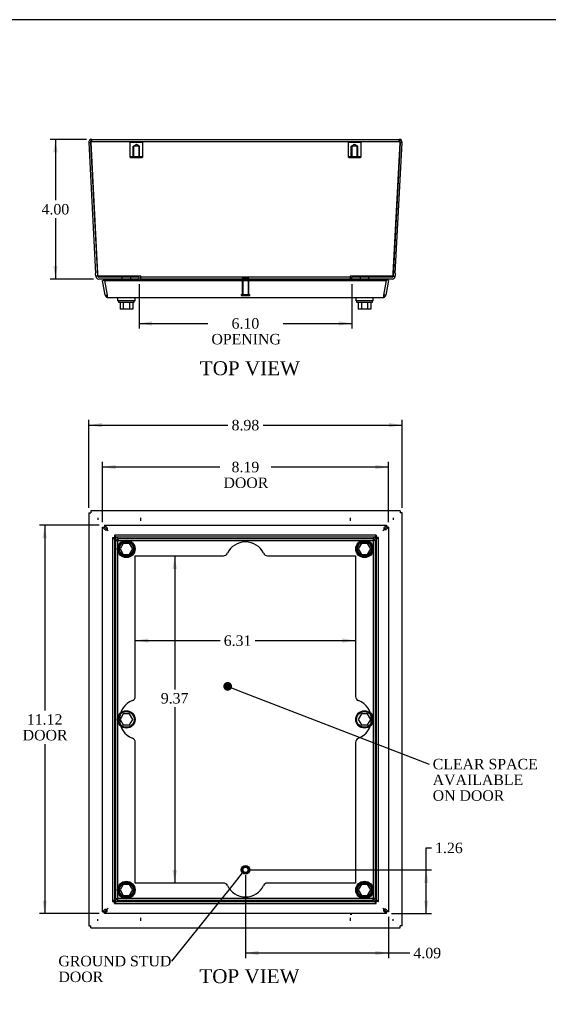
# Model space of a CAD drawing. Header units: inches. Extents: x 0.2 to 65.9, y -0.4 to 43.8.
# Tile 3 of 6: x 15.1 to 30.3, y 15.6 to 43.8. Entities that reach past the tile are written whole.
import ezdxf
from ezdxf import colors
from ezdxf.entities.mleader import LeaderData, LeaderLine
from ezdxf.enums import TextEntityAlignment as Align
from ezdxf.lldxf.tags import DXFTag
from ezdxf.math import Vec2, Vec3

# ---------------------------------------------------------------- set-up
doc = ezdxf.new("R2010")
doc.units = ezdxf.units.IN
doc.header["$MEASUREMENT"] = 0
for name, color, linetype in [('COM71389-5', 7, 'Continuous'), ('COM71390-5', 7, 'Continuous'), ('COM71396-5', 7, 'Continuous'), ('Default', 7, 'Continuous'), ('GSK88076', 7, 'Continuous'), ('SCS88040', 7, 'Continuous'), ('STD26154', 7, 'Continuous'), ('STD26202', 7, 'Continuous'), ('WAM88001', 7, 'Continuous')]:
    doc.layers.add(name, color=color, linetype=linetype)
doc.styles.add('SEACAD_Times_New_Roman', font='times.ttf')
tags = doc.linetypes.add('HIDDEN2', pattern=[0.1875, 0.125, -0.0625]).pattern_tags.tags
tags[6:7] = [DXFTag(74, 4), DXFTag(75, 0), DXFTag(340, '0'), DXFTag(46, 0.0), DXFTag(50, 0.0), DXFTag(44, 0.0), DXFTag(45, 0.0)]
tags[4:5] = [DXFTag(74, 4), DXFTag(75, 0), DXFTag(340, '0'), DXFTag(46, 0.0), DXFTag(50, 0.0), DXFTag(44, 0.0), DXFTag(45, 0.0)]
doc.dimstyles.new('HAMMOND_(_STH_-_48x32)', dxfattribs={"dimtxt": 0.3, "dimasz": 0.375, "dimexe": 0.15, "dimexo": 0.15, "dimgap": 0.075, "dimtad": 0, "dimtih": 1, "dimtoh": 1, "dimzin": 0, "dimdsep": 46, "dimtxsty": 'SEACAD_Times_New_Roman', "dimblk1": '_SE_FILLED', "dimblk2": '_SE_FILLED', "dimsah": 1, "dimcen": 0.15, "dimadec": 0, "dimazin": 0, "dimtfac": 0.8, "dimtofl": 0, "dimtmove": 0, "dimatfit": 3, "dimfxl": 1, "dimtolj": 1, "dimtzin": 0, "dimarcsym": 0})

# ---------------------------------------------------------------- blocks, each defined once
blk = doc.blocks.new('_SE_FILLED')
at = {"color": 0}
blk.add_line((0, 0), (-1, 0), dxfattribs=at)
blk.add_solid([(0, 0), (-1, -0.1665), (-1, 0.1665), (0, 0)], dxfattribs=at)
blk = doc.blocks.new('_DOT')
at = {"color": 0}
blk.add_line((0, 0), (-1, 0), dxfattribs=at)
at = {"color": 0, "const_width": 0.333}
blk.add_lwpolyline([(-0.1665, 0, 1), (0.1665, 0, 1)], format="xyb", close=True, dxfattribs=at)
blk = doc.blocks.new('SE')
at = {"layer": 'COM71389-5', "color": 7, "linetype": 'Continuous'}
for p, q in [((17.098, 29.716), (17.155, 29.716)), ((17.098, 29.715), (17.098, 17.89)), ((17.155, 29.773), (17.155, 29.716)), ((26.016, 29.774), (17.156, 29.774)), ((26.017, 29.773), (26.017, 29.716)), ((26.074, 29.716), (26.017, 29.716)), ((26.074, 17.89), (26.074, 29.715)), ((17.356, 29.573), (17.356, 29.516)), ((18.588, 29.487), (18.588, 29.573)), ((24.584, 29.573), (24.584, 29.487)), ((25.816, 29.573), (25.816, 29.516)), ((17.356, 18.032), (17.356, 18.089)), ((18.588, 18.032), (18.588, 18.118)), ((24.584, 18.118), (24.584, 18.032)), ((25.816, 18.032), (25.816, 18.089)), ((17.098, 17.889), (17.155, 17.889)), ((17.155, 17.832), (17.155, 17.889)), ((17.156, 17.832), (26.016, 17.832)), ((26.074, 17.889), (26.017, 17.889)), ((26.017, 17.832), (26.017, 17.889))]:
    blk.add_line(p, q, dxfattribs=at)
for points in [[(17.098, 29.715), (17.098, 29.716), (17.098, 29.716), (17.098, 29.716)], [(17.155, 29.773), (17.155, 29.773), (17.156, 29.774), (17.156, 29.774)], [(26.016, 29.774), (26.016, 29.774), (26.016, 29.773), (26.017, 29.773)], [(26.074, 29.716), (26.074, 29.716), (26.074, 29.716), (26.074, 29.715)], [(17.098, 17.889), (17.098, 17.889), (17.098, 17.889), (17.098, 17.89)], [(17.156, 17.832), (17.156, 17.832), (17.155, 17.832), (17.155, 17.832)], [(26.017, 17.832), (26.016, 17.832), (26.016, 17.832), (26.016, 17.832)], [(26.074, 17.89), (26.074, 17.889), (26.074, 17.889), (26.074, 17.889)]]:
    blk.add_open_spline(points, degree=3, dxfattribs=at)
at = {"layer": 'COM71390-5', "color": 7, "linetype": 'Continuous'}
for p, q in [((17.549, 29.362), (25.623, 29.362)), ((17.549, 29.362), (17.549, 29.306)), ((17.549, 29.362), (17.623, 29.288)), ((25.549, 29.288), (25.623, 29.362)), ((25.623, 29.362), (25.623, 29.306)), ((17.493, 29.306), (17.549, 29.306)), ((17.493, 18.299), (17.493, 29.306)), ((17.567, 29.232), (17.493, 29.306)), ((17.549, 29.306), (17.623, 29.232)), ((17.623, 29.232), (17.549, 29.306)), ((17.567, 29.232), (17.623, 29.232)), ((17.623, 29.288), (17.623, 29.232)), ((17.623, 29.232), (17.652, 29.203)), ((17.623, 29.232), (17.652, 29.203)), ((25.549, 29.232), (25.52, 29.203)), ((25.549, 29.232), (25.52, 29.203)), ((25.623, 29.306), (25.549, 29.232)), ((25.549, 29.232), (25.623, 29.306)), ((25.549, 29.288), (25.549, 29.232)), ((25.605, 29.232), (25.549, 29.232)), ((25.679, 29.306), (25.605, 29.232)), ((25.679, 29.306), (25.623, 29.306)), ((25.679, 29.306), (25.679, 18.299)), ((17.493, 18.299), (17.567, 18.373)), ((17.623, 18.373), (17.549, 18.299)), ((17.549, 18.299), (17.623, 18.373)), ((17.567, 18.373), (17.623, 18.373)), ((17.623, 18.373), (17.652, 18.402)), ((17.623, 18.373), (17.652, 18.402)), ((17.623, 18.317), (17.623, 18.373)), ((25.549, 18.373), (25.52, 18.402)), ((25.549, 18.373), (25.52, 18.402)), ((25.549, 18.317), (25.549, 18.373)), ((25.623, 18.299), (25.549, 18.373)), ((25.605, 18.373), (25.549, 18.373)), ((25.549, 18.373), (25.623, 18.299)), ((25.605, 18.373), (25.679, 18.299)), ((17.493, 18.299), (17.549, 18.299)), ((17.623, 18.317), (17.549, 18.243)), ((17.549, 18.243), (17.549, 18.299)), ((25.623, 18.243), (17.549, 18.243)), ((25.623, 18.243), (25.549, 18.317)), ((25.623, 18.243), (25.623, 18.299)), ((25.679, 18.299), (25.623, 18.299))]:
    blk.add_line(p, q, dxfattribs=at)
at = {"layer": 'COM71396-5', "color": 7, "linetype": 'HIDDEN2'}
for p, q in [((17.928, 28.982), (17.838, 29.072)), ((17.838, 29.072), (17.838, 29.017)), ((25.33, 29.075), (17.842, 29.075)), ((25.334, 29.072), (25.244, 28.982)), ((25.334, 29.072), (25.334, 29.017)), ((17.78, 29.013), (17.78, 18.592)), ((17.783, 29.017), (17.873, 28.927)), ((17.783, 29.017), (17.838, 29.017)), ((17.837, 29.013), (17.837, 18.592)), ((17.838, 29.017), (17.928, 28.927)), ((17.928, 28.927), (17.838, 29.017)), ((25.33, 29.018), (17.842, 29.018)), ((17.873, 18.678), (17.873, 28.927)), ((17.873, 28.927), (17.928, 28.927)), ((17.928, 28.982), (25.244, 28.982)), ((17.928, 28.982), (17.928, 28.927)), ((17.928, 18.678), (17.928, 28.927)), ((17.928, 28.927), (25.244, 28.927)), ((25.334, 29.017), (25.244, 28.927)), ((25.244, 28.927), (25.334, 29.017)), ((25.244, 28.982), (25.244, 28.927)), ((25.244, 28.927), (25.244, 18.678)), ((25.299, 28.927), (25.244, 28.927)), ((25.299, 28.927), (25.389, 29.017)), ((25.299, 28.927), (25.299, 18.678)), ((25.389, 29.017), (25.334, 29.017)), ((25.335, 18.592), (25.335, 29.013)), ((25.392, 18.592), (25.392, 29.013)), ((18.431, 28.489), (20.955, 28.489)), ((18.431, 24.458), (18.431, 28.489)), ((22.217, 28.489), (24.74, 28.489)), ((24.74, 28.489), (24.74, 24.458)), ((18.431, 19.117), (18.431, 23.147)), ((24.74, 23.147), (24.74, 19.117)), ((20.955, 19.117), (18.431, 19.117)), ((24.74, 19.117), (22.217, 19.117)), ((17.873, 18.678), (17.783, 18.588)), ((17.928, 18.678), (17.838, 18.588)), ((17.838, 18.588), (17.928, 18.678)), ((17.838, 18.533), (17.928, 18.623)), ((17.873, 18.678), (17.928, 18.678)), ((17.928, 18.623), (17.928, 18.678)), ((25.244, 18.678), (17.928, 18.678)), ((25.244, 18.623), (17.928, 18.623)), ((25.299, 18.678), (25.244, 18.678)), ((25.334, 18.588), (25.244, 18.678)), ((25.244, 18.623), (25.244, 18.678)), ((25.244, 18.678), (25.334, 18.588)), ((25.244, 18.623), (25.334, 18.533)), ((25.389, 18.588), (25.299, 18.678)), ((17.783, 18.588), (17.838, 18.588)), ((17.838, 18.533), (17.838, 18.588)), ((17.842, 18.587), (25.33, 18.587)), ((17.842, 18.53), (25.33, 18.53)), ((25.389, 18.588), (25.334, 18.588)), ((25.334, 18.533), (25.334, 18.588))]:
    blk.add_line(p, q, dxfattribs=at)
for centre in [(18.177, 28.686), (24.995, 28.686), (18.177, 18.92), (24.995, 18.92)]:
    blk.add_circle(centre, 0.2, dxfattribs=at)
for centre, radius, start, end in [((21.586, 28.311), 0.575, 25.649, 154.351), ((20.955, 28.614), 0.125, 270, 334.351), ((22.217, 28.614), 0.125, 205.649, 270), ((18.552, 23.803), 0.575, 110.531, 249.469), ((18.306, 24.458), 0.125, 290.531, 0), ((24.865, 24.458), 0.125, 180, 249.469), ((24.62, 23.803), 0.575, 290.531, 69.469), ((18.306, 23.147), 0.125, 0, 69.469), ((24.865, 23.147), 0.125, 110.531, 180), ((20.955, 18.992), 0.125, 25.649, 90), ((21.586, 19.295), 0.575, 205.649, 334.351), ((22.217, 18.992), 0.125, 90, 154.351)]:
    blk.add_arc(centre, radius, start, end, dxfattribs=at)
for points in [[(17.866, 28.989), (17.864, 29.002), (17.862, 29.015), (17.857, 29.039), (17.855, 29.049), (17.85, 29.065), (17.848, 29.071), (17.843, 29.076), (17.841, 29.075), (17.838, 29.072)], [(25.334, 29.072), (25.331, 29.075), (25.329, 29.076), (25.324, 29.071), (25.322, 29.065), (25.317, 29.049), (25.315, 29.039), (25.31, 29.015), (25.308, 29.002), (25.306, 28.989)], [(17.783, 29.017), (17.78, 29.014), (17.779, 29.012), (17.784, 29.007), (17.79, 29.005), (17.806, 29), (17.816, 28.998), (17.84, 28.993), (17.853, 28.991), (17.866, 28.989)], [(17.838, 29.017), (17.837, 29.014), (17.837, 29.012), (17.839, 29.007), (17.841, 29.005), (17.846, 29), (17.849, 28.998), (17.857, 28.993), (17.862, 28.991), (17.866, 28.989)], [(17.866, 28.989), (17.864, 28.993), (17.862, 28.998), (17.857, 29.006), (17.855, 29.009), (17.85, 29.014), (17.848, 29.016), (17.843, 29.018), (17.841, 29.018), (17.838, 29.017)], [(25.334, 29.017), (25.331, 29.018), (25.329, 29.018), (25.324, 29.016), (25.322, 29.014), (25.317, 29.009), (25.315, 29.006), (25.31, 28.998), (25.308, 28.993), (25.306, 28.989)], [(25.306, 28.989), (25.319, 28.991), (25.332, 28.993), (25.355, 28.998), (25.366, 29), (25.382, 29.005), (25.387, 29.007), (25.393, 29.012), (25.392, 29.014), (25.389, 29.017)], [(25.306, 28.989), (25.31, 28.991), (25.314, 28.993), (25.322, 28.998), (25.326, 29), (25.331, 29.005), (25.333, 29.007), (25.335, 29.012), (25.335, 29.014), (25.334, 29.017)], [(17.866, 18.616), (17.853, 18.614), (17.84, 18.612), (17.816, 18.607), (17.806, 18.605), (17.79, 18.6), (17.784, 18.598), (17.779, 18.593), (17.78, 18.591), (17.783, 18.588)], [(17.866, 18.616), (17.862, 18.614), (17.857, 18.612), (17.849, 18.607), (17.846, 18.605), (17.841, 18.6), (17.839, 18.598), (17.837, 18.593), (17.837, 18.591), (17.838, 18.588)], [(17.838, 18.533), (17.841, 18.53), (17.843, 18.529), (17.848, 18.535), (17.85, 18.54), (17.855, 18.556), (17.857, 18.567), (17.862, 18.59), (17.864, 18.603), (17.866, 18.616)], [(17.838, 18.588), (17.841, 18.587), (17.843, 18.587), (17.848, 18.589), (17.85, 18.591), (17.855, 18.596), (17.857, 18.6), (17.862, 18.608), (17.864, 18.612), (17.866, 18.616)], [(25.389, 18.588), (25.392, 18.591), (25.393, 18.593), (25.387, 18.598), (25.382, 18.6), (25.366, 18.605), (25.355, 18.607), (25.332, 18.612), (25.319, 18.614), (25.306, 18.616)], [(25.334, 18.588), (25.335, 18.591), (25.335, 18.593), (25.333, 18.598), (25.331, 18.6), (25.326, 18.605), (25.322, 18.607), (25.314, 18.612), (25.31, 18.614), (25.306, 18.616)], [(25.306, 18.616), (25.308, 18.603), (25.31, 18.59), (25.315, 18.567), (25.317, 18.556), (25.322, 18.54), (25.324, 18.535), (25.329, 18.529), (25.331, 18.53), (25.334, 18.533)], [(25.306, 18.616), (25.308, 18.612), (25.31, 18.608), (25.315, 18.6), (25.317, 18.596), (25.322, 18.591), (25.324, 18.589), (25.329, 18.587), (25.331, 18.587), (25.334, 18.588)]]:
    blk.add_open_spline(points, degree=3, knots=[0, 0, 0, 0, 0.25, 0.25, 0.5, 0.5, 0.75, 0.75, 1, 1, 1, 1], dxfattribs=at)
at = {"layer": 'GSK88076', "color": 7, "linetype": 'Continuous'}
for p, q in [((17.597, 29.258), (17.597, 29.257)), ((25.574, 29.258), (25.574, 29.257)), ((17.597, 18.348), (17.597, 18.347)), ((25.574, 18.348), (25.574, 18.347)), ((24.634, 18.215), (24.586, 18.215))]:
    blk.add_line(p, q, dxfattribs=at)
at = {"layer": 'SCS88040', "color": 7, "linetype": 'Continuous'}
for p, q in [((18.086, 28.842), (17.996, 28.686)), ((18.266, 28.842), (18.086, 28.842)), ((18.357, 28.686), (18.266, 28.842)), ((24.905, 28.842), (24.815, 28.686)), ((25.085, 28.842), (24.905, 28.842)), ((25.176, 28.686), (25.085, 28.842)), ((17.996, 28.686), (18.086, 28.53)), ((18.086, 28.53), (18.266, 28.53)), ((18.266, 28.53), (18.357, 28.686)), ((24.815, 28.686), (24.905, 28.53)), ((24.905, 28.53), (25.085, 28.53)), ((25.085, 28.53), (25.176, 28.686)), ((18.086, 23.959), (17.996, 23.803)), ((17.996, 23.803), (18.086, 23.647)), ((18.266, 23.959), (18.086, 23.959)), ((18.357, 23.803), (18.266, 23.959)), ((18.266, 23.647), (18.357, 23.803)), ((24.905, 23.959), (24.815, 23.803)), ((24.815, 23.803), (24.905, 23.647)), ((25.085, 23.959), (24.905, 23.959)), ((25.176, 23.803), (25.085, 23.959)), ((25.085, 23.647), (25.176, 23.803)), ((18.086, 23.647), (18.266, 23.647)), ((24.905, 23.647), (25.085, 23.647)), ((18.086, 19.076), (17.996, 18.92)), ((17.996, 18.92), (18.086, 18.764)), ((18.266, 19.076), (18.086, 19.076)), ((18.357, 18.92), (18.266, 19.076)), ((18.266, 18.764), (18.357, 18.92)), ((24.905, 19.076), (24.815, 18.92)), ((24.815, 18.92), (24.905, 18.764)), ((25.085, 19.076), (24.905, 19.076)), ((25.176, 18.92), (25.085, 19.076)), ((25.085, 18.764), (25.176, 18.92)), ((18.086, 18.764), (18.266, 18.764)), ((24.905, 18.764), (25.085, 18.764))]:
    blk.add_line(p, q, dxfattribs=at)
for centre in [(18.176, 28.686), (24.995, 28.686), (18.176, 23.803), (24.995, 23.803), (18.176, 18.92), (24.995, 18.92)]:
    blk.add_circle(centre, 0.225, dxfattribs=at)
at = {"layer": 'STD26202', "color": 7, "linetype": 'HIDDEN2'}
for radius in [0.125, 0.095, 0.0759]:
    blk.add_circle((21.586, 19.498), radius, dxfattribs=at)
at = {"layer": 'WAM88001', "color": 7, "linetype": 'Continuous'}
for centre in [(18.176, 28.686), (24.995, 28.686), (18.176, 23.803), (24.995, 23.803), (18.176, 18.92), (24.995, 18.92)]:
    blk.add_circle(centre, 0.25, dxfattribs=at)
blk = doc.blocks.new('SE1')
at = {"layer": 'COM71389-5', "color": 7, "linetype": 'Continuous'}
for p, q in [((17.098, 40.322), (17.155, 40.325)), ((17.098, 40.322), (17.295, 36.573)), ((17.155, 40.325), (17.155, 40.323)), ((17.155, 40.322), (17.155, 40.325)), ((17.356, 36.494), (17.155, 40.322)), ((17.184, 40.412), (25.988, 40.412)), ((26.017, 40.322), (25.816, 36.494)), ((25.877, 36.573), (26.074, 40.322)), ((26.017, 40.322), (26.017, 40.325)), ((26.074, 40.322), (26.017, 40.325)), ((26.017, 40.323), (26.017, 40.325)), ((17.299, 36.494), (17.295, 36.573)), ((17.356, 36.497), (17.299, 36.494)), ((18.588, 36.494), (17.356, 36.494)), ((18.538, 36.469), (17.385, 36.469)), ((18.538, 36.412), (17.385, 36.412)), ((18.538, 36.412), (18.538, 36.469)), ((18.588, 36.412), (18.588, 36.494)), ((24.584, 36.412), (18.588, 36.412)), ((25.816, 36.494), (24.584, 36.494)), ((24.584, 36.494), (24.584, 36.412)), ((24.634, 36.412), (24.634, 36.469)), ((25.787, 36.469), (24.634, 36.469)), ((25.787, 36.412), (24.634, 36.412)), ((25.816, 36.497), (25.873, 36.494)), ((25.877, 36.573), (25.873, 36.494))]:
    blk.add_line(p, q, dxfattribs=at)
at = {"layer": 'COM71389-5', "color": 7, "linetype": 'HIDDEN2'}
for p, q in [((17.356, 36.497), (17.155, 40.325)), ((17.155, 40.323), (17.351, 36.576)), ((17.184, 40.355), (17.184, 40.412)), ((17.184, 40.355), (25.988, 40.355)), ((26.017, 40.325), (25.816, 36.497)), ((25.82, 36.576), (26.017, 40.323)), ((25.988, 40.355), (25.988, 40.412)), ((17.351, 36.576), (17.356, 36.497)), ((17.356, 36.497), (17.356, 36.497)), ((17.356, 36.494), (17.356, 36.497)), ((18.588, 36.497), (17.356, 36.497)), ((18.05, 36.469), (18.05, 36.412)), ((18.303, 36.412), (18.303, 36.469)), ((18.588, 36.497), (18.588, 36.494)), ((24.584, 36.469), (18.588, 36.469)), ((24.584, 36.497), (24.584, 36.494)), ((25.816, 36.497), (24.584, 36.497)), ((24.869, 36.469), (24.869, 36.412)), ((25.122, 36.412), (25.122, 36.469)), ((25.816, 36.497), (25.82, 36.576)), ((25.816, 36.494), (25.816, 36.497)), ((25.816, 36.497), (25.816, 36.497))]:
    blk.add_line(p, q, dxfattribs=at)
at = {"layer": 'COM71389-5', "color": 7, "linetype": 'Continuous'}
for centre, radius, start, end in [((17.184, 40.326), 0.086, 90, 183), ((17.184, 40.326), 0.029, 151.976, 183), ((25.988, 40.326), 0.086, 357, 90), ((25.988, 40.326), 0.029, 357, 28.5893), ((17.385, 36.498), 0.086, 183, 270), ((17.385, 36.498), 0.029, 188.9286, 270), ((25.787, 36.498), 0.086, 270, 357), ((25.787, 36.498), 0.029, 270, 351.0714)]:
    blk.add_arc(centre, radius, start, end, dxfattribs=at)
at = {"layer": 'COM71389-5', "color": 7, "linetype": 'HIDDEN2'}
for centre, start, end in [((17.184, 40.326), 90, 151.976), ((25.988, 40.326), 28.5893, 90), ((17.385, 36.498), 183, 188.9286), ((25.787, 36.498), 351.0714, 357)]:
    blk.add_arc(centre, 0.029, start, end, dxfattribs=at)
at = {"layer": 'COM71389-5', "color": 7, "linetype": 'Continuous'}
for points in [[(17.155, 40.322), (17.156, 40.328), (17.158, 40.334), (17.16, 40.345), (17.161, 40.351), (17.164, 40.362), (17.165, 40.367), (17.167, 40.377), (17.168, 40.381), (17.172, 40.394), (17.174, 40.401), (17.178, 40.408), (17.179, 40.409), (17.182, 40.412), (17.183, 40.412), (17.184, 40.412)], [(25.988, 40.412), (25.989, 40.412), (25.99, 40.412), (25.993, 40.409), (25.994, 40.408), (25.996, 40.403), (25.997, 40.4), (26, 40.394), (26.001, 40.39), (26.005, 40.377), (26.007, 40.367), (26.011, 40.351), (26.012, 40.345), (26.014, 40.334), (26.015, 40.328), (26.017, 40.322)]]:
    blk.add_open_spline(points, degree=3, knots=[0, 0, 0, 0, 0.125, 0.125, 0.25, 0.25, 0.375, 0.375, 0.5, 0.5, 0.75, 0.75, 0.875, 0.875, 1, 1, 1, 1], dxfattribs=at)
at = {"layer": 'COM71389-5', "color": 7, "linetype": 'HIDDEN2'}
for points in [[(17.155, 40.325), (17.158, 40.329), (17.16, 40.333), (17.165, 40.34), (17.167, 40.343), (17.174, 40.352), (17.179, 40.355), (17.184, 40.355)], [(25.988, 40.355), (25.99, 40.355), (25.993, 40.355), (25.997, 40.351), (26, 40.349), (26.007, 40.341), (26.012, 40.333), (26.017, 40.325)]]:
    blk.add_open_spline(points, degree=3, knots=[0, 0, 0, 0, 0.25, 0.25, 0.5, 0.5, 1, 1, 1, 1], dxfattribs=at)
at = {"layer": 'COM71390-5', "color": 7, "linetype": 'Continuous'}
for p, q in [((17.493, 36.37), (17.549, 36.38)), ((17.567, 35.951), (17.493, 36.37)), ((17.549, 36.37), (17.549, 36.38)), ((17.549, 36.38), (17.549, 36.38)), ((17.549, 36.37), (25.623, 36.37)), ((17.549, 36.37), (17.623, 35.951)), ((25.549, 35.951), (25.623, 36.37)), ((25.679, 36.37), (25.605, 35.951)), ((25.679, 36.37), (25.623, 36.38)), ((25.623, 36.38), (25.623, 36.38)), ((25.623, 36.37), (25.623, 36.38)), ((17.567, 35.951), (17.621, 35.961)), ((17.623, 35.885), (17.623, 35.952)), ((17.623, 35.951), (17.623, 35.885)), ((17.652, 35.88), (25.52, 35.88)), ((25.549, 35.885), (25.549, 35.952)), ((25.549, 35.951), (25.549, 35.885)), ((25.605, 35.951), (25.55, 35.961))]:
    blk.add_line(p, q, dxfattribs=at)
for centre, start, end in [((17.652, 35.966), 190, 250.6045), ((17.652, 35.966), 250.6045, 270), ((25.52, 35.966), 270, 289.3955), ((25.52, 35.966), 289.3955, 350)]:
    blk.add_arc(centre, 0.086, start, end, dxfattribs=at)
for centre, start_param, end_param in [((17.652, 35.966), 2.803078, 3.141593), ((25.52, 35.966), 3.141593, 3.480107)]:
    blk.add_ellipse(centre, major_axis=(0, 0.086), ratio=0.996101, start_param=start_param, end_param=end_param, dxfattribs=at)
at = {"layer": 'GSK88076', "color": 7, "linetype": 'Continuous'}
for p, q in [((17.502, 36.494), (17.508, 36.469)), ((17.523, 36.412), (17.532, 36.38)), ((25.64, 36.38), (17.532, 36.38)), ((25.64, 36.38), (25.648, 36.412)), ((25.664, 36.469), (25.67, 36.494))]:
    blk.add_line(p, q, dxfattribs=at)
at = {"layer": 'SCS88040', "color": 7, "linetype": 'Continuous'}
for p, q in [((17.951, 35.787), (17.951, 35.747)), ((17.951, 35.747), (18.401, 35.747)), ((17.996, 35.747), (17.996, 35.553)), ((18.086, 35.553), (17.996, 35.553)), ((18.086, 35.747), (18.086, 35.553)), ((18.266, 35.553), (18.086, 35.553)), ((18.266, 35.747), (18.266, 35.553)), ((18.357, 35.553), (18.266, 35.553)), ((18.357, 35.747), (18.357, 35.553)), ((18.401, 35.747), (18.401, 35.787)), ((24.77, 35.787), (24.77, 35.747)), ((24.77, 35.747), (25.22, 35.747)), ((24.815, 35.747), (24.815, 35.553)), ((24.905, 35.553), (24.815, 35.553)), ((24.905, 35.747), (24.905, 35.553)), ((25.085, 35.553), (24.905, 35.553)), ((25.085, 35.747), (25.085, 35.553)), ((25.176, 35.553), (25.085, 35.553)), ((25.176, 35.747), (25.176, 35.553)), ((25.22, 35.747), (25.22, 35.787))]:
    blk.add_line(p, q, dxfattribs=at)
at = {"layer": 'STD26154', "color": 7, "linetype": 'HIDDEN2'}
for p, q in [((18.293, 40.355), (18.273, 40.335)), ((18.273, 40.335), (18.648, 40.335)), ((18.273, 40.335), (18.273, 39.915)), ((18.648, 40.335), (18.628, 40.355)), ((18.648, 39.915), (18.648, 40.335)), ((24.543, 40.355), (24.523, 40.335)), ((24.523, 40.335), (24.898, 40.335)), ((24.523, 40.335), (24.523, 39.915)), ((24.898, 40.335), (24.878, 40.355)), ((24.898, 39.915), (24.898, 40.335)), ((18.366, 40.215), (18.383, 40.215)), ((18.366, 39.895), (18.366, 40.215)), ((18.461, 40.262), (18.383, 40.215)), ((18.539, 40.215), (18.383, 40.215)), ((18.383, 40.215), (18.383, 39.895)), ((18.539, 40.215), (18.461, 40.262)), ((18.539, 39.895), (18.539, 40.215)), ((18.556, 40.215), (18.539, 40.215)), ((18.556, 39.895), (18.556, 40.215)), ((24.633, 40.215), (24.616, 40.215)), ((24.616, 39.895), (24.616, 40.215)), ((24.711, 40.262), (24.633, 40.215)), ((24.789, 40.215), (24.633, 40.215)), ((24.633, 40.215), (24.633, 39.895)), ((24.789, 40.215), (24.711, 40.262)), ((24.789, 39.895), (24.789, 40.215)), ((24.806, 40.215), (24.789, 40.215)), ((24.806, 39.895), (24.806, 40.215)), ((18.648, 39.915), (18.273, 39.915)), ((18.273, 39.915), (18.293, 39.895)), ((18.293, 39.895), (18.628, 39.895)), ((18.628, 39.895), (18.648, 39.915)), ((24.898, 39.915), (24.523, 39.915)), ((24.523, 39.915), (24.543, 39.895)), ((24.543, 39.895), (24.878, 39.895)), ((24.878, 39.895), (24.898, 39.915))]:
    blk.add_line(p, q, dxfattribs=at)
at = {"layer": 'STD26202', "color": 7, "linetype": 'HIDDEN2'}
for p, q in [((21.491, 36.437), (21.681, 36.437)), ((21.491, 36.437), (21.491, 35.972)), ((21.51, 36.437), (21.51, 35.972)), ((21.662, 36.437), (21.662, 35.972)), ((21.681, 35.972), (21.681, 36.437)), ((21.461, 35.972), (21.711, 35.972)), ((21.461, 35.972), (21.461, 35.937)), ((21.461, 35.937), (21.711, 35.937)), ((21.711, 35.937), (21.711, 35.972))]:
    blk.add_line(p, q, dxfattribs=at)
at = {"layer": 'WAM88001', "color": 7, "linetype": 'Continuous'}
for p, q in [((17.926, 35.88), (17.926, 35.787)), ((18.426, 35.787), (18.426, 35.88)), ((24.745, 35.88), (24.745, 35.787)), ((25.245, 35.787), (25.245, 35.88)), ((18.426, 35.787), (17.926, 35.787)), ((25.245, 35.787), (24.745, 35.787))]:
    blk.add_line(p, q, dxfattribs=at)
blk = doc.blocks.new('DMBLK29')
at = {"layer": 'Default', "linetype": 'Continuous', "transparency": 16777216}
for points in [[(15.773, 28.987), (15.898, 28.987), (15.836, 29.362)], [(15.773, 18.618), (15.836, 18.243), (15.898, 18.618)]]:
    blk.add_hatch(color=7, dxfattribs=at).paths.add_polyline_path(points)
at = {"layer": 'Default', "color": 7, "linetype": 'Continuous', "transparency": 16777216}
for p, q in [((17.399, 29.362), (15.686, 29.362)), ((15.836, 29.362), (15.836, 24.058)), ((15.836, 23.098), (15.836, 18.243)), ((17.399, 18.243), (15.686, 18.243))]:
    blk.add_line(p, q, dxfattribs=at)
at = {"layer": 'Default', "color": 7, "linetype": 'Continuous', "transparency": 16777216, "style": 'SEACAD_Times_New_Roman'}
for s, p in [('11.12', (15.324, 23.953)), ('DOOR', (15.207, 23.503))]:
    blk.add_text(s, height=0.3, dxfattribs=at).set_placement(p, align=Align.TOP_LEFT)
blk = doc.blocks.new('DMBLK30')
at = {"layer": 'Default', "linetype": 'Continuous', "transparency": 16777216}
for points in [[(26.824, 19.123), (26.761, 19.498), (26.699, 19.123)], [(26.824, 18.618), (26.699, 18.618), (26.761, 18.243)]]:
    blk.add_hatch(color=7, dxfattribs=at).paths.add_polyline_path(points)
at = {"layer": 'Default', "color": 7, "linetype": 'Continuous', "transparency": 16777216}
for p, q in [((26.761, 20.125), (26.911, 20.125)), ((26.761, 18.243), (26.761, 20.125)), ((21.736, 19.498), (26.911, 19.498)), ((25.773, 18.243), (26.911, 18.243))]:
    blk.add_line(p, q, dxfattribs=at)
at = {"layer": 'Default', "color": 7, "linetype": 'Continuous', "transparency": 16777216, "style": 'SEACAD_Times_New_Roman'}
blk.add_text('1.26', height=0.3, dxfattribs=at).set_placement((27.016, 20.275), align=Align.TOP_LEFT)
blk = doc.blocks.new('DMBLK31')
at = {"layer": 'Default', "linetype": 'Continuous', "transparency": 16777216}
for points in [[(21.961, 17.053), (21.961, 17.178), (21.586, 17.115)], [(25.304, 17.053), (25.679, 17.115), (25.304, 17.178)]]:
    blk.add_hatch(color=7, dxfattribs=at).paths.add_polyline_path(points)
at = {"layer": 'Default', "color": 7, "linetype": 'Continuous', "transparency": 16777216}
for p, q in [((21.586, 19.348), (21.586, 16.965)), ((25.679, 18.149), (25.679, 16.965)), ((26.292, 17.115), (21.586, 17.115))]:
    blk.add_line(p, q, dxfattribs=at)
at = {"layer": 'Default', "color": 7, "linetype": 'Continuous', "transparency": 16777216, "style": 'SEACAD_Times_New_Roman'}
blk.add_text('4.09', height=0.3, dxfattribs=at).set_placement((26.397, 17.265), align=Align.TOP_LEFT)
blk = doc.blocks.new('DMBLK32')
at = {"layer": 'Default', "linetype": 'Continuous', "transparency": 16777216}
for points in [[(18.806, 26.124), (18.431, 26.061), (18.806, 25.999)], [(24.365, 26.124), (24.365, 25.999), (24.74, 26.061)]]:
    blk.add_hatch(color=7, dxfattribs=at).paths.add_polyline_path(points)
at = {"layer": 'Default', "color": 7, "linetype": 'Continuous', "transparency": 16777216}
for p, q in [((18.431, 26.061), (20.859, 26.061)), ((21.865, 26.061), (24.74, 26.061))]:
    blk.add_line(p, q, dxfattribs=at)
at = {"layer": 'Default', "color": 7, "linetype": 'Continuous', "transparency": 16777216, "style": 'SEACAD_Times_New_Roman'}
blk.add_text('6.31', height=0.3, dxfattribs=at).set_placement((20.964, 26.211), align=Align.TOP_LEFT)
blk = doc.blocks.new('DMBLK33')
at = {"layer": 'Default', "linetype": 'Continuous', "transparency": 16777216}
for points in [[(19.497, 28.114), (19.622, 28.114), (19.559, 28.489)], [(19.497, 19.492), (19.559, 19.117), (19.622, 19.492)]]:
    blk.add_hatch(color=7, dxfattribs=at).paths.add_polyline_path(points)
at = {"layer": 'Default', "color": 7, "linetype": 'Continuous', "transparency": 16777216}
for p, q in [((19.559, 28.489), (19.559, 24.665)), ((19.559, 24.155), (19.559, 19.117))]:
    blk.add_line(p, q, dxfattribs=at)
at = {"layer": 'Default', "color": 7, "linetype": 'Continuous', "transparency": 16777216, "style": 'SEACAD_Times_New_Roman'}
blk.add_text('9.37', height=0.3, dxfattribs=at).set_placement((19.161, 24.56), align=Align.TOP_LEFT)
blk = doc.blocks.new('DMBLK34')
at = {"layer": 'Default', "linetype": 'Continuous', "transparency": 16777216}
for points in [[(16.082, 40.037), (16.207, 40.037), (16.144, 40.412)], [(16.082, 36.787), (16.144, 36.412), (16.207, 36.787)]]:
    blk.add_hatch(color=7, dxfattribs=at).paths.add_polyline_path(points)
at = {"layer": 'Default', "color": 7, "linetype": 'Continuous', "transparency": 16777216}
for p, q in [((17.034, 40.412), (15.994, 40.412)), ((16.144, 40.412), (16.144, 38.667)), ((16.144, 38.157), (16.144, 36.412)), ((17.235, 36.412), (15.994, 36.412))]:
    blk.add_line(p, q, dxfattribs=at)
at = {"layer": 'Default', "color": 7, "linetype": 'Continuous', "transparency": 16777216, "style": 'SEACAD_Times_New_Roman'}
blk.add_text('4.00', height=0.3, dxfattribs=at).set_placement((15.746, 38.562), align=Align.TOP_LEFT)
blk = doc.blocks.new('DMBLK35')
at = {"layer": 'Default', "linetype": 'Continuous', "transparency": 16777216}
for points in [[(18.913, 35.079), (18.913, 35.204), (18.538, 35.142)], [(24.259, 35.079), (24.634, 35.142), (24.259, 35.204)]]:
    blk.add_hatch(color=7, dxfattribs=at).paths.add_polyline_path(points)
at = {"layer": 'Default', "color": 7, "linetype": 'Continuous', "transparency": 16777216}
for p, q in [((18.538, 36.262), (18.538, 34.992)), ((24.634, 36.262), (24.634, 34.992)), ((18.538, 35.142), (20.507, 35.142)), ((22.665, 35.142), (24.634, 35.142))]:
    blk.add_line(p, q, dxfattribs=at)
at = {"layer": 'Default', "color": 7, "linetype": 'Continuous', "transparency": 16777216, "style": 'SEACAD_Times_New_Roman'}
for s, p in [('6.10', (21.188, 35.292)), ('OPENING', (20.612, 34.842))]:
    blk.add_text(s, height=0.3, dxfattribs=at).set_placement(p, align=Align.TOP_LEFT)
blk = doc.blocks.new('DMBLK49')
at = {"layer": 'Default', "linetype": 'Continuous', "transparency": 16777216}
for points in [[(17.473, 32.292), (17.098, 32.23), (17.473, 32.167)], [(25.699, 32.292), (25.699, 32.167), (26.074, 32.23)]]:
    blk.add_hatch(color=7, dxfattribs=at).paths.add_polyline_path(points)
at = {"layer": 'Default', "color": 7, "linetype": 'Continuous', "transparency": 16777216}
for p, q in [((17.098, 29.865), (17.098, 32.38)), ((17.098, 32.23), (21.083, 32.23)), ((22.089, 32.23), (26.074, 32.23)), ((26.074, 29.865), (26.074, 32.38))]:
    blk.add_line(p, q, dxfattribs=at)
at = {"layer": 'Default', "color": 7, "linetype": 'Continuous', "transparency": 16777216, "style": 'SEACAD_Times_New_Roman'}
blk.add_text('8.98', height=0.3, dxfattribs=at).set_placement((21.188, 32.38), align=Align.TOP_LEFT)
blk = doc.blocks.new('DMBLK50')
at = {"layer": 'Default', "linetype": 'Continuous', "transparency": 16777216}
for points in [[(17.868, 31.092), (17.493, 31.03), (17.868, 30.967)], [(25.304, 31.092), (25.304, 30.967), (25.679, 31.03)]]:
    blk.add_hatch(color=7, dxfattribs=at).paths.add_polyline_path(points)
at = {"layer": 'Default', "color": 7, "linetype": 'Continuous', "transparency": 16777216}
for p, q in [((17.493, 29.456), (17.493, 31.18)), ((20.852, 31.03), (17.493, 31.03)), ((25.679, 31.03), (22.32, 31.03)), ((25.679, 29.456), (25.679, 31.18))]:
    blk.add_line(p, q, dxfattribs=at)
at = {"layer": 'Default', "color": 7, "linetype": 'Continuous', "transparency": 16777216, "style": 'SEACAD_Times_New_Roman'}
for s, p in [('8.19', (21.188, 31.18)), ('DOOR', (20.957, 30.73))]:
    blk.add_text(s, height=0.3, dxfattribs=at).set_placement(p, align=Align.TOP_LEFT)
blk = doc.blocks.new('BORDER')
at = {"layer": 'Default', "color": 7, "linetype": 'Continuous'}
blk.add_line((0, 27.86), (-41.86, 27.86), dxfattribs=at)

msp = doc.modelspace()

# ---------------------------------------------------------------- block references
at = {"layer": 'Default', "color": 7, "xscale": 1.57, "yscale": 1.57, "zscale": 1.57}
msp.add_blockref('BORDER', (65.889, 0.099), dxfattribs=at)
at = {"layer": 'Default'}
for name in ['SE1', 'SE']:
    msp.add_blockref(name, (0, 0), dxfattribs=at)

# ---------------------------------------------------------------- texts
at = {"layer": 'Default', "color": 7, "linetype": 'Continuous', "style": 'SEACAD_Times_New_Roman'}
for p in [(20.278, 34.06), (20.265, 16.652)]:
    msp.add_text('TOP VIEW', height=0.4, dxfattribs=at).set_placement(p, align=Align.TOP_LEFT)

# ---------------------------------------------------------------- dimensions: what is measured, and where the dimension line sits
at = {"layer": 'Default', "color": 7, "linetype": 'Continuous'}
for base, p1, p2, angle, text, picture, middle, dimtype in [((16.144, 36.412), (17.184, 40.412), (17.385, 36.412), 90, '\\A1;<>', 'DMBLK34', (16.144, 38.412), 160), ((18.538, 35.142), (18.538, 36.412), (24.634, 36.412), 0, '\\A1;<>\\POPENING', 'DMBLK35', (21.586, 35.142), 161), ((17.098, 32.23), (17.098, 29.715), (26.074, 29.715), 0, '\\A1;<>', 'DMBLK49', (21.586, 32.23), 161), ((25.679, 31.03), (25.679, 29.306), (17.493, 29.306), 180, '\\A1;<>\\PDOOR', 'DMBLK50', (21.586, 31.03), 161), ((15.836, 29.362), (17.549, 29.362), (17.549, 18.243), 270, '\\A1;<>\\PDOOR', 'DMBLK29', (15.836, 23.803), 161), ((19.559, 28.489), (20.955, 28.489), (20.955, 19.117), 270, '\\A1;<>', 'DMBLK33', (19.559, 24.41), 161), ((18.431, 26.061), (18.431, 24.458), (24.74, 24.458), 0, '\\A1;<>', 'DMBLK32', (21.362, 26.061), 161)]:
    dim = msp.add_linear_dim(base=base, p1=p1, p2=p2, angle=angle, text=text, dimstyle='HAMMOND_(_STH_-_48x32)', dxfattribs=at)
    dim.commit()
    dim.dimension.update_dxf_attribs({"geometry": picture, "text_midpoint": middle, "dimtype": dimtype})
dim = msp.add_linear_dim(base=(26.7615, 19.4983), p1=(25.6226, 18.2432), p2=(21.5859, 19.4983), angle=90, text='\\A1;<>', dimstyle='HAMMOND_(_STH_-_48x32)', override={"dimtmove": 1}, dxfattribs=at)
dim.commit()
dim.dimension.update_dxf_attribs({"geometry": 'DMBLK30', "text_midpoint": (26.9115, 20.1253), "dimtype": 160})
dim = msp.add_linear_dim(base=(21.586, 17.115), p1=(25.679, 18.299), p2=(21.586, 19.498), text='\\A1;<>', dimstyle='HAMMOND_(_STH_-_48x32)', dxfattribs=at)
dim.commit()
dim.dimension.update_dxf_attribs({"geometry": 'DMBLK31', "text_midpoint": (26.292, 17.115), "dimtype": 160})

# ---------------------------------------------------------------- leaders
ml = msp.add_multileader_mtext('Standard', dxfattribs=at)
ml.set_content('{\\pxsm0.9;\\fTimes New Roman|b0||i0||c0|p34;\\W1.;CLEAR SPACE\\PAVAILABLE\\PON DOOR\\P}', color=7)
ml.set_leader_properties()
ml.set_arrow_properties(name='DOT')
ml.build(insert=Vec2(0, 0))
ml.multileader.update_dxf_attribs({"dogleg_length": 0, "arrow_head_size": 0.375})
ctx = ml.context
ctx.base_point, ctx.char_height, ctx.arrow_head_size, ctx.landing_gap_size = Vec3(26.858, 22.461), 0.3, 0.375, 0.105
notes = []
notes.append((ctx, [(0, (1, 1, 0), (26.843, 22.521), (1, 0), 0, [(0, [(21.076, 24.751)], 0, [])])]))
ctx.mtext.insert = Vec3(26.948, 22.674)
ml = msp.add_multileader_mtext('Standard', dxfattribs=at)
ml.set_content('{\\pxsm0.9;\\fTimes New Roman|b0||i0||c0|p34;\\W1.;GROUND STUD\\PDOOR\\P}', color=7)
ml.set_leader_properties()
ml.set_arrow_properties(name='_SE_FILLED')
ml.build(insert=Vec2(0, 0))
ml.multileader.update_dxf_attribs({"dogleg_length": 0, "arrow_head_size": 0.375})
ctx = ml.context
ctx.base_point, ctx.char_height, ctx.arrow_head_size, ctx.landing_gap_size = Vec3(16.139, 16.821), 0.3, 0.375, 0.105
notes.append((ctx, [(0, (1, 1, 0), (19.466, 16.881), (-1, 0), 0, [(0, [(21.496, 19.411)], 0, [])])]))
ctx.mtext.insert = Vec3(16.229, 17.034)
for ctx, leaders in notes:
    for number, flags, end, landing, length, lines in leaders:
        leader = LeaderData()
        leader.index, (leader.has_last_leader_line, leader.has_dogleg_vector, leader.attachment_direction) = number, flags
        leader.last_leader_point, leader.dogleg_vector, leader.dogleg_length = Vec3(end), Vec3(landing), length
        for number, points, colour, breaks in lines:
            line = LeaderLine()
            line.index, line.vertices, line.color, line.breaks = number, Vec3.list(points), colors.encode_raw_color(colour), breaks
            leader.lines.append(line)
        ctx.leaders.append(leader)

doc.saveas('drawing.dxf')
